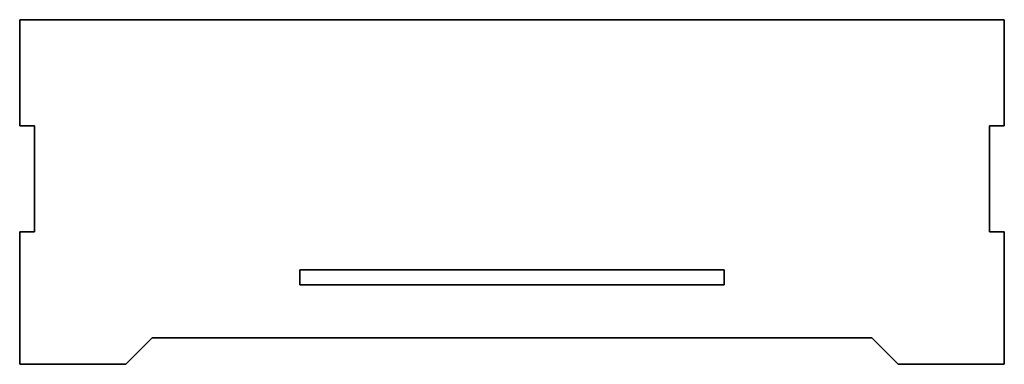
# Model space of a CAD drawing. Extents: x 502 to 687, y 388 to 453.
import ezdxf

# ---------------------------------------------------------------- set-up
doc = ezdxf.new("R2010")
doc.units = 0

msp = doc.modelspace()

# ---------------------------------------------------------------- linework, layer by layer
at = {"color": 7, "lineweight": 35}
for p, q in [((687.299988, 453), (501.700012, 453)), ((501.700012, 453), (501.700012, 433)), ((687.299988, 433), (687.299988, 453)), ((504.5, 433), (504.5, 413)), ((684.5, 433), (684.5, 413)), ((501.700012, 413), (501.700012, 393)), ((687.299988, 393), (687.299988, 413)), ((554.5, 405.799988), (634.5, 405.799988)), ((634.5, 403), (554.5, 403)), ((526.700012, 393), (662.299988, 393)), ((501.700012, 388), (521.700012, 388)), ((667.299988, 388), (687.299988, 388))]:
    msp.add_line(p, q, dxfattribs=at)
at = {"color": 7, "lineweight": 35, "ltscale": 0.07}
for p, q in [((501.700012, 433), (504.5, 433)), ((687.299988, 433), (684.5, 433)), ((504.5, 413), (501.700012, 413)), ((684.5, 413), (687.299988, 413)), ((554.5, 403), (554.5, 405.799988)), ((634.5, 405.799988), (634.5, 403))]:
    msp.add_line(p, q, dxfattribs=at)
at = {"color": 7, "lineweight": 35, "ltscale": 0.125}
for p, q in [((501.700012, 393), (501.700012, 388)), ((687.299988, 388), (687.299988, 393))]:
    msp.add_line(p, q, dxfattribs=at)
at = {"color": 7, "lineweight": 35, "ltscale": 0.176777}
for p, q in [((521.700012, 388), (526.700012, 393)), ((662.299988, 393), (667.299988, 388))]:
    msp.add_line(p, q, dxfattribs=at)

doc.saveas('drawing.dxf')
